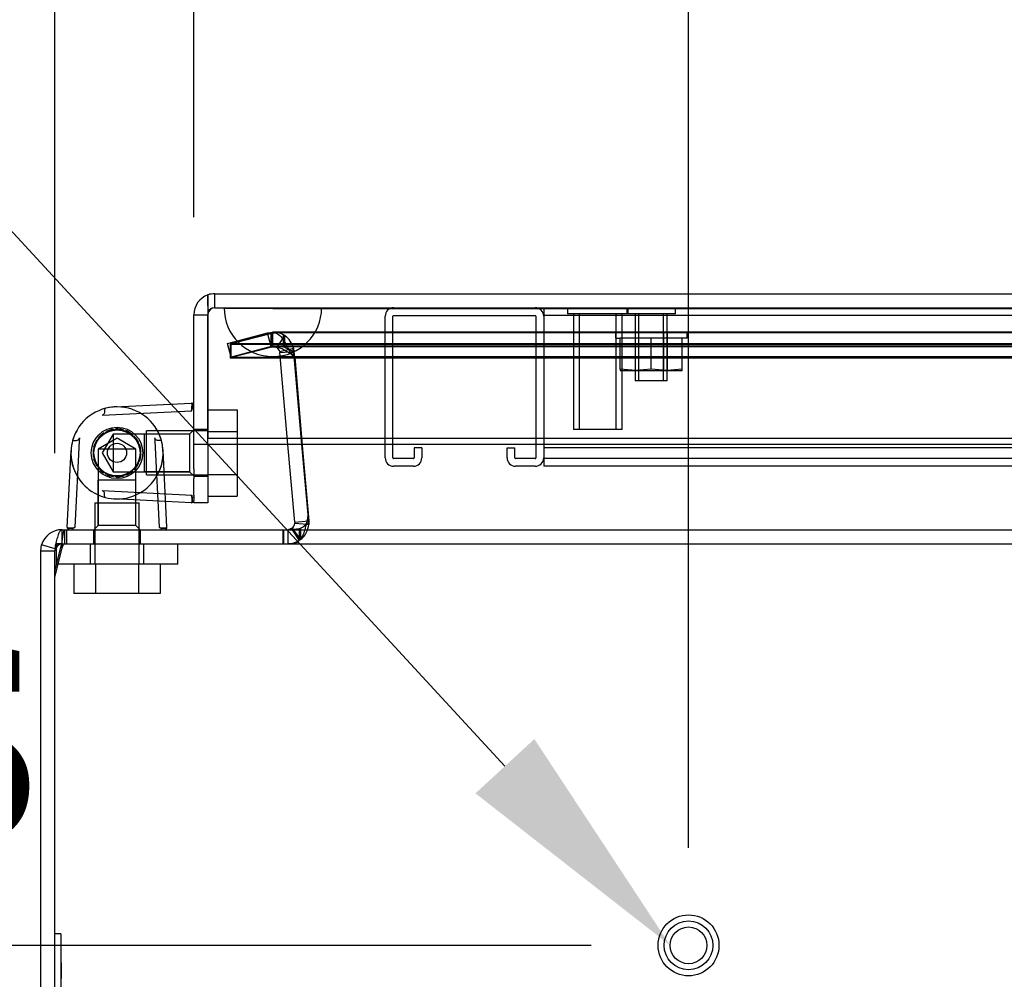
# Model space of a CAD drawing. Header units: inches. Extents: x 1 to 240, y -1 to 159.
# Tile 6 of 26: x 52 to 57, y 23 to 28. Entities that reach past the tile are written whole.
import ezdxf
from ezdxf import colors
from ezdxf.entities.mleader import LeaderData, LeaderLine
from ezdxf.enums import TextEntityAlignment as Align
from ezdxf.lldxf.tags import DXFTag
from ezdxf.math import Vec2, Vec3

# ---------------------------------------------------------------- set-up
doc = ezdxf.new("R2010")
doc.units = ezdxf.units.IN
doc.header["$MEASUREMENT"] = 0
for name, color, linetype in [('COM70220', 7, 'Continuous'), ('COM70708-1', 7, 'Continuous'), ('COM70709-10', 7, 'Continuous'), ('COM70710-5', 7, 'Continuous'), ('COM70712-10', 7, 'Continuous'), ('COM70714-1', 7, 'Continuous'), ('COM70714-2', 7, 'Continuous'), ('Default', 7, 'Continuous'), ('HNG86659-1', 7, 'Continuous'), ('HNG86659-2', 7, 'Continuous'), ('LAB86820', 7, 'Continuous'), ('NTS18118', 7, 'Continuous'), ('SCS86661', 7, 'Continuous'), ('STD26063', 7, 'Continuous'), ('STD26258', 7, 'Continuous'), ('WAM30017', 7, 'Continuous')]:
    doc.layers.add(name, color=color, linetype=linetype)
doc.styles.add('SEACAD_Times_New_Roman', font='times.ttf')
tags = doc.linetypes.add('HIDDEN2', pattern=[0.1875, 0.125, -0.0625]).pattern_tags.tags
tags[6:7] = [DXFTag(74, 4), DXFTag(75, 0), DXFTag(340, '0'), DXFTag(46, 0.0), DXFTag(50, 0.0), DXFTag(44, 0.0), DXFTag(45, 0.0)]
tags[4:5] = [DXFTag(74, 4), DXFTag(75, 0), DXFTag(340, '0'), DXFTag(46, 0.0), DXFTag(50, 0.0), DXFTag(44, 0.0), DXFTag(45, 0.0)]
doc.dimstyles.new('HAMMOND_(STH_-_240x160)', dxfattribs={"dimtxt": 1, "dimasz": 1.25, "dimexe": 0.5, "dimexo": 0.5, "dimgap": 0.25, "dimtad": 0, "dimtih": 1, "dimtoh": 1, "dimzin": 0, "dimdsep": 46, "dimtxsty": 'SEACAD_Times_New_Roman', "dimblk1": '_SE_FILLED', "dimblk2": '_SE_FILLED', "dimsah": 1, "dimcen": 0.5, "dimadec": 0, "dimazin": 0, "dimtfac": 0.8, "dimtofl": 0, "dimtmove": 0, "dimatfit": 3, "dimfxl": 1, "dimtolj": 1, "dimtzin": 0, "dimarcsym": 0})

# ---------------------------------------------------------------- blocks, each defined once
blk = doc.blocks.new('SE4')
at = {"layer": 'COM70220', "color": 7, "linetype": 'HIDDEN2'}
for p, q in [((53.0931, 26.5893), (53.5921, 26.5893)), ((53.0931, 26.5883), (53.0931, 26.5893)), ((53.0931, 26.5883), (53.5921, 26.5883)), ((53.3421, 26.5863), (53.0931, 26.5883)), ((53.5911, 26.5883), (53.3421, 26.5863)), ((53.3421, 26.5863), (53.5921, 26.5863)), ((53.5911, 26.5893), (53.5911, 26.5883)), ((53.5921, 26.5893), (86.7111, 26.5893)), ((53.5921, 26.5883), (86.7111, 26.5883)), ((53.5921, 26.5863), (86.7111, 26.5863)), ((53.3421, 26.3403), (53.5921, 26.3403)), ((53.5921, 26.3403), (86.7111, 26.3403))]:
    blk.add_line(p, q, dxfattribs=at)
blk.add_arc((53.3421, 26.5903), 0.25, 180, 0, dxfattribs=at)
at = {"layer": 'COM70708-1', "color": 7, "linetype": 'HIDDEN2'}
for p, q in [((53.1101, 26.407), (53.3146, 26.4618)), ((53.3146, 26.4618), (53.3426, 26.4655)), ((53.3333, 26.3922), (53.3146, 26.4618)), ((53.3426, 26.3935), (53.3426, 26.4655)), ((53.3628, 26.3872), (53.4033, 26.4468)), ((53.1287, 26.3374), (53.1101, 26.407)), ((53.3333, 26.3922), (53.1287, 26.3374)), ((53.3333, 26.3922), (53.3426, 26.3935)), ((53.3426, 26.3935), (53.3628, 26.3872)), ((53.3628, 26.3872), (53.3775, 26.366)), ((53.3775, 26.366), (53.4475, 26.3832)), ((53.3775, 26.366), (53.3784, 26.3606)), ((53.3784, 26.3606), (53.4502, 26.3669)), ((53.4196, 25.8898), (53.3784, 26.3606)), ((53.4475, 26.3832), (53.4502, 26.3669)), ((53.4502, 26.3669), (53.5262, 25.4978)), ((52.2599, 25.4523), (52.2599, 25.3803)), ((52.4229, 25.4523), (52.4229, 25.3803)), ((52.6629, 25.3803), (52.6629, 25.4523)), ((53.3974, 25.4523), (53.3974, 25.3803)), ((53.4186, 25.4523), (53.4186, 25.3803)), ((53.4381, 25.4581), (53.4771, 25.3975)), ((53.4418, 25.4523), (53.4771, 25.3975)), ((53.4456, 25.4523), (53.4834, 25.4019)), ((53.5174, 25.4804), (53.5263, 25.4796)), ((53.5257, 25.4977), (53.5262, 25.4978)), ((53.5262, 25.4978), (53.5263, 25.4796)), ((53.4834, 25.4019), (53.4771, 25.3975)), ((52.2253, 25.3544), (52.1562, 25.3745))]:
    blk.add_line(p, q, dxfattribs=at)
at = {"layer": 'COM70708-1', "color": 7, "linetype": 'Continuous'}
for p, q in [((53.4545, 25.4915), (53.4196, 25.8898)), ((53.4381, 25.4581), (53.4186, 25.4523)), ((53.4402, 25.4595), (53.4381, 25.4581)), ((53.4381, 25.4581), (53.4418, 25.4523)), ((53.4402, 25.4595), (53.4456, 25.4523)), ((53.4545, 25.4915), (53.5257, 25.4977)), ((53.4545, 25.4915), (53.4545, 25.4854)), ((53.4545, 25.4854), (53.5174, 25.4804)), ((52.1519, 25.3443), (52.1563, 25.3747)), ((52.2254, 25.3544), (52.1563, 25.3747)), ((52.1519, 25.3443), (52.2239, 25.3443)), ((52.1519, 13.5603), (52.1519, 25.3443))]:
    blk.add_line(p, q, dxfattribs=at)
at = {"layer": 'COM70708-1', "color": 7, "linetype": 'HIDDEN2'}
for centre, radius, start, end in [((53.3424, 26.3568), 0.1086, 55.8948, 89.8951), ((53.3426, 26.3575), 0.108, 13.7843, 55.7899), ((53.4186, 25.4883), 0.108, 306.8348, 355.3824), ((52.2599, 25.3443), 0.036, 90.0001, 131.8912), ((53.4184, 25.4889), 0.1086, 270.0924, 302.6845)]:
    blk.add_arc(centre, radius, start, end, dxfattribs=at)
at = {"layer": 'COM70708-1', "color": 7, "linetype": 'Continuous'}
for centre, radius, start, end in [((52.2599, 25.3443), 0.108, 90, 163.689), ((53.4186, 25.4883), 0.036, 306.835, 355.3822), ((52.2599, 25.3443), 0.036, 131.8912, 163.6889)]:
    blk.add_arc(centre, radius, start, end, dxfattribs=at)
at = {"layer": 'COM70709-10', "color": 7, "linetype": 'HIDDEN2'}
for p, q in [((86.9537, 26.4618), (53.3502, 26.4618)), ((53.336, 26.4582), (53.1239, 26.4033)), ((53.336, 26.3886), (53.336, 26.4582)), ((53.1239, 26.4033), (87.1799, 26.4033)), ((53.1239, 26.4033), (53.1239, 26.3337)), ((53.336, 26.3886), (53.1239, 26.3337)), ((86.9537, 26.3898), (53.3502, 26.3898)), ((53.456, 26.3376), (53.4302, 26.3633)), ((53.4302, 26.357), (53.4302, 26.3633)), ((53.1239, 26.3337), (87.1799, 26.3337)), ((53.456, 26.3313), (53.4302, 26.357)), ((53.5216, 25.5556), (53.456, 26.3376)), ((53.456, 26.3376), (53.456, 26.3313)), ((53.5216, 25.5493), (53.456, 26.3313)), ((53.5216, 25.5556), (53.5216, 25.5493)), ((53.5231, 25.5295), (53.5231, 25.5357)), ((52.2757, 25.3803), (52.2757, 25.4523)), ((52.2859, 25.3803), (52.2859, 25.4523)), ((53.3955, 25.3803), (53.3955, 25.4523)), ((53.5157, 25.4883), (53.5157, 25.4883)), ((53.5173, 25.4915), (53.5173, 25.4978)), ((52.2239, 25.238), (52.2618, 25.39)), ((52.2239, 25.2076), (52.2618, 25.3596)), ((52.2618, 25.3596), (52.2618, 25.39))]:
    blk.add_line(p, q, dxfattribs=at)
for centre in [(53.3955, 25.5357), (53.3955, 25.5295)]:
    blk.add_ellipse(centre, major_axis=(-0.1276, 0), ratio=0.996195, start_param=2.838142, end_param=3.297963, dxfattribs=at)
for points, knots in [([(53.336, 26.4582), (53.3439, 26.4622), (53.3517, 26.4629), (53.3674, 26.4575), (53.3753, 26.4513), (53.391, 26.4333), (53.3988, 26.4214), (53.4145, 26.3942), (53.4224, 26.3789), (53.4302, 26.3633)], [0, 0, 0, 0, 0.25, 0.25, 0.5, 0.5, 0.75, 0.75, 1, 1, 1, 1]), ([(53.336, 26.3886), (53.3439, 26.39), (53.3517, 26.3902), (53.3674, 26.3884), (53.3753, 26.3863), (53.391, 26.3803), (53.3988, 26.3764), (53.4145, 26.3673), (53.4224, 26.3622), (53.4302, 26.357)], [0, 0, 0, 0, 0.25, 0.25, 0.5, 0.5, 0.75, 0.75, 1, 1, 1, 1]), ([(52.2618, 25.39), (52.2641, 25.4085), (52.2664, 25.4245), (52.2711, 25.4464), (52.2734, 25.4523), (52.2757, 25.4523)], [0, 0, 0, 0, 0.5, 0.5, 1, 1, 1, 1]), ([(53.3955, 25.3803), (53.4022, 25.3803), (53.409, 25.3803), (53.4223, 25.3804), (53.4288, 25.3806), (53.4417, 25.3816), (53.4479, 25.3824), (53.4599, 25.3856), (53.4656, 25.388), (53.4765, 25.3951), (53.4816, 25.3998), (53.4911, 25.4122), (53.4954, 25.4199), (53.5033, 25.4383), (53.5067, 25.4489), (53.5128, 25.4723), (53.5153, 25.4849), (53.5173, 25.4978)], [0, 0, 0, 0, 0.125, 0.125, 0.25, 0.25, 0.375, 0.375, 0.5, 0.5, 0.625, 0.625, 0.75, 0.75, 0.875, 0.875, 1, 1, 1, 1]), ([(53.4414, 25.4528), (53.4435, 25.4529), (53.4484, 25.4531), (53.4559, 25.4537), (53.4636, 25.4546), (53.4736, 25.4564), (53.4807, 25.4585), (53.4852, 25.4604)], [0.3256167, 0.3256167, 0.3256167, 0.3256167, 0.3726029, 0.4321969, 0.4906952, 0.5479785, 0.6623431, 0.6623431, 0.6623431, 0.6623431]), ([(53.4939, 25.4648), (53.4958, 25.466), (53.4996, 25.4686), (53.5049, 25.4733), (53.5098, 25.4789), (53.514, 25.485), (53.5162, 25.4893), (53.5173, 25.4915)], [0.7379534, 0.7379534, 0.7379534, 0.7379534, 0.7882141, 0.843718, 0.8974268, 0.9494645, 1, 1, 1, 1]), ([(52.2618, 25.3596), (52.263, 25.3626), (52.2641, 25.3655), (52.2664, 25.3706), (52.2676, 25.3729), (52.2699, 25.3765), (52.2711, 25.3779), (52.2734, 25.3799), (52.2745, 25.3803), (52.2757, 25.3803)], [0, 0, 0, 0, 0.25, 0.25, 0.5, 0.5, 0.75, 0.75, 1, 1, 1, 1])]:
    blk.add_open_spline(points, degree=3, knots=knots, dxfattribs=at)
at = {"layer": 'COM70709-10', "color": 7, "linetype": 'Continuous'}
blk.add_open_spline([(53.3955, 25.4523), (53.3985, 25.4523), (53.4045, 25.4523), (53.4134, 25.4523), (53.4222, 25.4524), (53.4309, 25.4525), (53.4373, 25.4526), (53.4407, 25.4528), (53.4414, 25.4528)], degree=3, knots=[0, 0, 0, 0, 0.0630925, 0.1260117, 0.1885878, 0.2506526, 0.3120425, 0.3256167, 0.3256167, 0.3256167, 0.3256167], dxfattribs=at)
at = {"layer": 'COM70710-5', "color": 7, "linetype": 'HIDDEN2'}
for p, q in [((53.3333, 26.4618), (53.1287, 26.407)), ((53.3426, 26.4655), (53.3333, 26.4618)), ((53.3333, 26.3922), (53.3333, 26.4618)), ((53.3426, 26.3935), (53.3426, 26.4655)), ((86.9612, 26.4655), (53.3426, 26.4655)), ((53.3967, 26.3886), (53.3967, 26.4508)), ((53.4033, 26.4468), (53.3967, 26.4508)), ((53.4033, 26.3872), (53.4033, 26.4468)), ((53.1287, 26.407), (87.1751, 26.407)), ((53.1287, 26.3374), (53.1287, 26.407)), ((53.3333, 26.3922), (53.1287, 26.3374)), ((53.3967, 26.3886), (53.3426, 26.3935)), ((86.9612, 26.3935), (53.3426, 26.3935)), ((53.4033, 26.3872), (53.3967, 26.3886)), ((53.4464, 26.366), (53.4033, 26.3872)), ((53.4464, 26.366), (53.4464, 26.3832)), ((53.4502, 26.3606), (53.4464, 26.366)), ((53.5262, 25.4978), (53.4502, 26.3669)), ((53.4502, 26.3606), (53.4502, 26.3669)), ((53.4914, 25.8898), (53.4502, 26.3606)), ((53.1287, 26.3374), (87.1751, 26.3374)), ((52.2599, 25.4523), (52.2599, 25.3803)), ((53.4186, 25.4523), (53.4186, 25.3803)), ((53.4769, 25.4581), (53.4769, 25.3975)), ((53.4834, 25.4595), (53.4834, 25.4019)), ((53.5246, 25.4796), (53.5254, 25.4885)), ((53.5246, 25.4854), (53.5246, 25.4796)), ((53.5262, 25.4915), (53.5262, 25.4978)), ((52.2265, 25.3544), (52.2265, 25.3747)), ((52.2599, 25.3803), (88.0439, 25.3803))]:
    blk.add_line(p, q, dxfattribs=at)
at = {"layer": 'COM70710-5', "color": 7, "linetype": 'Continuous'}
for p, q in [((53.5262, 25.4915), (53.4914, 25.8898)), ((52.2599, 25.4523), (88.0439, 25.4523)), ((53.4186, 25.4523), (53.4769, 25.4581)), ((53.4769, 25.4581), (53.4834, 25.4595)), ((53.5246, 25.4854), (53.5262, 25.4915)), ((53.5254, 25.4885), (53.5254, 25.4884)), ((52.2265, 25.3747), (52.2239, 25.3443)), ((52.2239, 13.5243), (52.2239, 25.3443))]:
    blk.add_line(p, q, dxfattribs=at)
blk.add_arc((53.3833, 25.6645), 0.2281, 296.0218, 308.2777, dxfattribs=at)
blk.add_open_spline([(52.2599, 25.4523), (52.2571, 25.4523), (52.2543, 25.4505), (52.2488, 25.4431), (52.246, 25.4377), (52.2404, 25.4238), (52.2376, 25.4154), (52.232, 25.3964), (52.2292, 25.3858), (52.2265, 25.3747)], degree=3, knots=[0, 0, 0, 0, 0.25, 0.25, 0.5, 0.5, 0.75, 0.75, 1, 1, 1, 1], dxfattribs=at)
at = {"layer": 'COM70710-5', "color": 7, "linetype": 'HIDDEN2'}
blk.add_open_spline([(52.2599, 25.3803), (52.2571, 25.3803), (52.2543, 25.3797), (52.2488, 25.3773), (52.246, 25.3755), (52.2404, 25.3708), (52.2376, 25.368), (52.232, 25.3617), (52.2292, 25.3582), (52.2265, 25.3544)], degree=3, knots=[0, 0, 0, 0, 0.25, 0.25, 0.5, 0.5, 0.75, 0.75, 1, 1, 1, 1], dxfattribs=at)
at = {"layer": 'COM70712-10', "color": 7, "linetype": 'Continuous'}
for p, q in [((53.0086, 26.6562), (53.0086, 26.6562)), ((53.0086, 26.6562), (53.0086, 26.556)), ((53.0086, 26.6562), (53.0086, 26.5543)), ((53.0087, 26.6), (53.0087, 26.6573)), ((53.0446, 26.6623), (87.2586, 26.6623)), ((53.0087, 26.6), (53.0087, 25.9203)), ((52.9366, 26.5543), (53.0086, 26.5543)), ((52.9366, 25.8898), (52.9366, 26.5543)), ((53.0086, 25.8898), (53.0086, 26.5543)), ((53.0087, 25.8898), (53.0087, 25.9203)), ((87.2945, 25.9203), (53.0087, 25.9203)), ((53.0086, 25.8898), (52.9366, 25.8898)), ((52.9366, 25.7648), (52.9366, 25.8898)), ((53.0086, 25.8898), (53.0086, 25.7648)), ((87.2945, 25.8898), (53.0087, 25.8898)), ((52.9366, 25.7648), (52.9366, 25.7153)), ((53.0086, 25.7648), (53.0086, 25.7153)), ((52.9366, 25.6324), (52.9366, 25.7153)), ((53.0086, 25.7153), (53.0086, 25.5903)), ((52.9366, 25.5903), (52.9366, 25.6025)), ((53.0086, 25.5903), (52.9366, 25.5903))]:
    blk.add_line(p, q, dxfattribs=at)
at = {"layer": 'COM70712-10', "color": 7, "linetype": 'HIDDEN2'}
for p, q in [((53.0446, 26.5903), (53.0446, 26.6623)), ((53.0446, 26.5903), (87.2586, 26.5903)), ((53.0086, 25.966), (52.9366, 25.966)), ((52.9366, 25.726), (53.0086, 25.726))]:
    blk.add_line(p, q, dxfattribs=at)
at = {"layer": 'COM70712-10', "color": 7, "linetype": 'Continuous'}
for radius, start, end in [(0.108, 109.4712, 180), (0.108, 90, 109.4491), (0.036, 177.3202, 180)]:
    blk.add_arc((53.0446, 26.5543), radius, start, end, dxfattribs=at)
at = {"layer": 'COM70712-10', "color": 7, "linetype": 'HIDDEN2'}
blk.add_arc((53.0446, 26.5543), 0.036, 90, 177.3202, dxfattribs=at)
at = {"layer": 'COM70712-10', "color": 7, "linetype": 'Continuous'}
blk.add_ellipse((53.0446, 26.5543), major_axis=(-0.1189, 0), ratio=0.908294, start_param=4.712389, end_param=5.019287, dxfattribs=at)
at = {"layer": 'COM70712-10', "color": 7, "linetype": 'HIDDEN2'}
blk.add_ellipse((53.0446, 26.5543), major_axis=(-0.0396, 0), ratio=0.908294, start_param=4.712389, end_param=5.846853, dxfattribs=at)
at = {"layer": 'COM70714-1', "color": 7, "linetype": 'HIDDEN2'}
for p, q in [((54.7311, 26.5903), (54.7311, 26.5473)), ((84.2936, 26.5503), (54.7311, 26.5503)), ((54.7311, 26.5473), (54.7311, 25.8203)), ((84.2936, 25.8713), (54.7311, 25.8713)), ((54.7311, 25.8203), (54.7311, 25.7773)), ((84.2936, 25.8173), (54.7311, 25.8173)), ((84.2936, 25.7773), (54.7311, 25.7773))]:
    blk.add_line(p, q, dxfattribs=at)
at = {"layer": 'COM70714-2', "color": 7, "linetype": 'HIDDEN2'}
for p, q in [((53.9181, 25.8203), (53.9181, 26.5473)), ((53.9581, 25.8203), (53.9581, 26.5473)), ((53.9611, 26.5503), (54.6881, 26.5503)), ((54.6911, 26.5473), (54.6911, 25.8203)), ((54.7311, 26.5473), (54.7311, 25.8203)), ((54.0661, 25.8713), (54.0661, 25.8203)), ((54.1061, 25.8713), (54.0661, 25.8713)), ((54.1061, 25.8713), (54.1061, 25.8203)), ((54.5431, 25.8203), (54.5431, 25.8713)), ((54.5431, 25.8713), (54.5831, 25.8713)), ((54.5831, 25.8203), (54.5831, 25.8713)), ((54.0631, 25.8173), (53.9611, 25.8173)), ((54.6881, 25.8173), (54.5861, 25.8173)), ((54.0631, 25.7773), (53.9611, 25.7773)), ((54.6881, 25.7773), (54.5861, 25.7773))]:
    blk.add_line(p, q, dxfattribs=at)
for centre, radius, start, end in [((53.9611, 26.5473), 0.043, 90, 180), ((54.6881, 26.5473), 0.043, 0, 90), ((53.9611, 26.5473), 0.003, 90, 180), ((54.6881, 26.5473), 0.003, 0, 90), ((53.9611, 25.8203), 0.043, 180, 270), ((53.9611, 25.8203), 0.003, 180, 270), ((54.0631, 25.8203), 0.003, 270, 0), ((54.0631, 25.8203), 0.043, 270, 0), ((54.5861, 25.8203), 0.043, 180, 270), ((54.5861, 25.8203), 0.003, 180, 270), ((54.6881, 25.8203), 0.003, 270, 0), ((54.6881, 25.8203), 0.043, 270, 0)]:
    blk.add_arc(centre, radius, start, end, dxfattribs=at)
at = {"layer": 'HNG86659-1', "color": 7, "linetype": 'HIDDEN2'}
for p, q in [((52.4662, 26.0393), (52.9257, 26.062)), ((52.9366, 25.9641), (52.9153, 25.9428)), ((52.5429, 25.9216), (52.4461, 25.8657)), ((52.5233, 25.9428), (52.4674, 25.846)), ((52.5233, 25.9428), (52.5233, 25.7492)), ((52.614, 25.9428), (52.5233, 25.9428)), ((52.6397, 25.8657), (52.5429, 25.9216)), ((52.6824, 25.9428), (52.614, 25.9428)), ((52.9153, 25.9428), (52.6824, 25.9428)), ((52.9153, 25.9428), (52.6824, 25.9428)), ((52.6824, 25.9428), (52.6824, 25.7492)), ((52.9153, 25.9428), (52.9153, 25.7492)), ((52.6397, 25.8657), (52.4461, 25.8657)), ((52.4461, 25.8657), (52.4461, 25.7066)), ((52.6397, 25.7066), (52.6397, 25.8657)), ((52.4674, 25.846), (52.5233, 25.7492)), ((52.4461, 25.7066), (52.4461, 25.4737)), ((52.4461, 25.4737), (52.4461, 25.7066)), ((52.6397, 25.7066), (52.4461, 25.7066)), ((52.5233, 25.7492), (52.6145, 25.7492)), ((52.6145, 25.7492), (52.6824, 25.7492)), ((52.6397, 25.4737), (52.6397, 25.7066)), ((52.6397, 25.4737), (52.6397, 25.7066)), ((52.6824, 25.7492), (52.9153, 25.7492)), ((52.9153, 25.7492), (52.6824, 25.7492)), ((52.9153, 25.7492), (52.9366, 25.7279)), ((52.4662, 25.6527), (52.9257, 25.6301)), ((52.7917, 25.5973), (52.5313, 25.6101)), ((52.327, 25.4641), (52.3264, 25.4638)), ((52.4461, 25.4737), (52.4248, 25.4523)), ((52.6397, 25.4737), (52.4461, 25.4737)), ((52.661, 25.4523), (52.6397, 25.4737)), ((52.7588, 25.4641), (52.7594, 25.4638))]:
    blk.add_line(p, q, dxfattribs=at)
at = {"layer": 'HNG86659-1', "color": 7, "linetype": 'Continuous'}
for p, q in [((52.5313, 26.082), (52.9242, 26.1013)), ((52.9248, 26.0619), (52.9251, 26.0626)), ((52.3488, 25.9059), (52.3271, 25.4656)), ((52.3496, 25.9228), (52.3488, 25.9059)), ((52.7362, 25.9228), (52.737, 25.9059)), ((52.737, 25.9059), (52.7587, 25.4656)), ((52.2876, 25.4647), (52.307, 25.8577)), ((52.7982, 25.4647), (52.7788, 25.8577)), ((52.9248, 25.6301), (52.9251, 25.6295)), ((52.9366, 25.6295), (52.9366, 25.6324)), ((52.9366, 25.6295), (52.9366, 25.6025)), ((52.9242, 25.5907), (52.7917, 25.5973)), ((52.3271, 25.4656), (52.327, 25.4632)), ((52.7587, 25.4656), (52.7589, 25.4632))]:
    blk.add_line(p, q, dxfattribs=at)
at = {"layer": 'HNG86659-1', "color": 7, "linetype": 'HIDDEN2'}
for radius in [0.1319, 0.1319, 0.1201]:
    blk.add_circle((52.5429, 25.846), radius, dxfattribs=at)
at = {"layer": 'HNG86659-1', "color": 7, "linetype": 'Continuous'}
for centre, radius, start, end in [((52.5429, 25.846), 0.2362, 90, 164.5311), ((52.5429, 25.846), 0.2362, 90, 103.6388), ((52.5429, 25.846), 0.2362, 15.4689, 90), ((52.9248, 26.0895), 0.0118, 74.6409, 92.8176), ((52.7271, 26.0963), 0.2008, 350.3404, 1.3274), ((52.9248, 26.0895), 0.0118, 0, 74.6377), ((52.5429, 25.846), 0.2362, 164.5311, 177.1792), ((52.5429, 25.846), 0.2362, 2.8208, 15.4689), ((52.727, 25.5958), 0.201, 358.6775, 9.6547), ((52.9248, 25.6025), 0.0118, 285.3623, 0), ((52.9248, 25.6025), 0.0118, 267.1824, 285.3591), ((52.2994, 25.4641), 0.0118, 177.1792, 198.6889), ((52.2994, 25.4641), 0.0118, 198.6889, 270), ((52.3094, 25.6313), 0.1722, 262.9472, 272.0517), ((52.7765, 25.6313), 0.1722, 267.9483, 277.0528), ((52.7864, 25.4641), 0.0118, 270, 341.3111), ((52.7864, 25.4641), 0.0118, 341.3111, 2.8208)]:
    blk.add_arc(centre, radius, start, end, dxfattribs=at)
at = {"layer": 'HNG86659-1', "color": 7, "linetype": 'HIDDEN2'}
for centre, radius, start, end in [((52.7577, 26.0796), 0.1722, 357.9483, 7.0528), ((52.5429, 25.846), 0.2362, 54.6194, 59.2635), ((52.5429, 25.846), 0.2362, 152.3861, 210.7365), ((52.5429, 25.846), 0.2362, 10.2232, 31.5301), ((52.5429, 25.846), 0.2362, 177.1792, 210.7365), ((52.5429, 25.846), 0.2362, 329.2631, 8.9356), ((52.5429, 25.846), 0.2362, 329.2635, 2.8208), ((52.5429, 25.846), 0.2362, 210.7365, 329.2635), ((52.7577, 25.6125), 0.1722, 352.9472, 2.0517), ((52.2927, 25.6618), 0.2008, 268.6726, 279.6596), ((52.7932, 25.662), 0.201, 260.3453, 271.3225)]:
    blk.add_arc(centre, radius, start, end, dxfattribs=at)
for points, knots in [([(52.4799, 26.0737), (52.4796, 26.0717), (52.4795, 26.0691), (52.4793, 26.0633), (52.4792, 26.0599), (52.4788, 26.0546), (52.4787, 26.0528), (52.4778, 26.049), (52.4772, 26.0471), (52.4748, 26.044), (52.4732, 26.0428), (52.4698, 26.0408), (52.468, 26.04), (52.4662, 26.0393)], [0, 0, 0, 0, 0.25, 0.25, 0.5, 0.5, 0.625, 0.625, 0.75, 0.75, 0.875, 0.875, 1, 1, 1, 1]), ([(52.9257, 26.062), (52.9256, 26.0641), (52.9264, 26.066), (52.928, 26.0698), (52.9289, 26.0716), (52.9298, 26.0734)], [0, 0, 0, 0, 0.5, 0.5, 1, 1, 1, 1]), ([(52.9298, 26.0734), (52.9318, 26.0733), (52.9336, 26.0731), (52.936, 26.0725), (52.9366, 26.0721), (52.9366, 26.0717)], [0, 0, 0, 0, 0.5, 0.5, 1, 1, 1, 1]), ([(52.4799, 25.6184), (52.4796, 25.6204), (52.4795, 25.623), (52.4793, 25.6288), (52.4792, 25.6321), (52.4788, 25.6375), (52.4787, 25.6393), (52.4778, 25.643), (52.4772, 25.6449), (52.4748, 25.6481), (52.4732, 25.6493), (52.4698, 25.6513), (52.468, 25.652), (52.4662, 25.6527)], [0, 0, 0, 0, 0.25, 0.25, 0.5, 0.5, 0.625, 0.625, 0.75, 0.75, 0.875, 0.875, 1, 1, 1, 1]), ([(52.9257, 25.6301), (52.9256, 25.628), (52.9264, 25.626), (52.928, 25.6223), (52.9289, 25.6205), (52.9298, 25.6187)], [0, 0, 0, 0, 0.5, 0.5, 1, 1, 1, 1]), ([(52.9298, 25.6187), (52.9318, 25.6188), (52.9336, 25.619), (52.936, 25.6196), (52.9366, 25.62), (52.9366, 25.6203)], [0, 0, 0, 0, 0.5, 0.5, 1, 1, 1, 1])]:
    blk.add_open_spline(points, degree=3, knots=knots, dxfattribs=at)
at = {"layer": 'HNG86659-1', "color": 7, "linetype": 'Continuous'}
for points, knots in [([(52.3152, 25.909), (52.3173, 25.9093), (52.3198, 25.9095), (52.3257, 25.9097), (52.329, 25.9097), (52.3343, 25.9101), (52.3362, 25.9103), (52.3399, 25.9111), (52.3418, 25.9118), (52.345, 25.9141), (52.3462, 25.9157), (52.3481, 25.9192), (52.3489, 25.921), (52.3496, 25.9228)], [0, 0, 0, 0, 0.25, 0.25, 0.5, 0.5, 0.625, 0.625, 0.75, 0.75, 0.875, 0.875, 1, 1, 1, 1]), ([(52.7706, 25.909), (52.7685, 25.9093), (52.766, 25.9095), (52.7601, 25.9097), (52.7568, 25.9097), (52.7515, 25.9101), (52.7496, 25.9103), (52.7459, 25.9111), (52.744, 25.9118), (52.7408, 25.9141), (52.7396, 25.9157), (52.7377, 25.9192), (52.7369, 25.921), (52.7362, 25.9228)], [0, 0, 0, 0, 0.25, 0.25, 0.5, 0.5, 0.625, 0.625, 0.75, 0.75, 0.875, 0.875, 1, 1, 1, 1]), ([(52.327, 25.4632), (52.3249, 25.4633), (52.3229, 25.4625), (52.3191, 25.4609), (52.3173, 25.46), (52.3155, 25.4592)], [0, 0, 0, 0, 0.5, 0.5, 1, 1, 1, 1]), ([(52.3155, 25.4592), (52.3157, 25.4571), (52.3159, 25.4554), (52.3165, 25.453), (52.3168, 25.4523), (52.3172, 25.4523)], [0, 0, 0, 0, 0.5, 0.5, 1, 1, 1, 1]), ([(52.7589, 25.4632), (52.761, 25.4633), (52.7629, 25.4625), (52.7667, 25.4609), (52.7685, 25.46), (52.7703, 25.4592)], [0, 0, 0, 0, 0.5, 0.5, 1, 1, 1, 1]), ([(52.7703, 25.4592), (52.7701, 25.4571), (52.7699, 25.4554), (52.7693, 25.453), (52.769, 25.4523), (52.7686, 25.4523)], [0, 0, 0, 0, 0.5, 0.5, 1, 1, 1, 1])]:
    blk.add_open_spline(points, degree=3, knots=knots, dxfattribs=at)
at = {"layer": 'HNG86659-2', "color": 7, "linetype": 'HIDDEN2'}
for p, q in [((52.4835, 25.9481), (52.4877, 25.956)), ((52.522, 25.9673), (52.5301, 25.9635)), ((52.5301, 25.9635), (52.5372, 25.9689)), ((52.5732, 25.9653), (52.579, 25.9585)), ((52.579, 25.9585), (52.5877, 25.9606)), ((52.4388, 25.9116), (52.4471, 25.9151)), ((52.4471, 25.9151), (52.4477, 25.924)), ((52.4745, 25.9483), (52.4835, 25.9481)), ((52.6191, 25.9426), (52.6217, 25.934)), ((52.6217, 25.934), (52.6305, 25.9324)), ((52.4212, 25.8641), (52.4272, 25.8704)), ((52.4272, 25.8704), (52.4242, 25.8785)), ((52.6518, 25.9033), (52.6507, 25.8944)), ((52.6507, 25.8944), (52.6581, 25.8893)), ((52.4274, 25.8215), (52.4212, 25.828)), ((52.4244, 25.813), (52.4274, 25.8215)), ((52.6657, 25.854), (52.661, 25.8463)), ((52.661, 25.8463), (52.6657, 25.8387)), ((52.4474, 25.7766), (52.4391, 25.78)), ((52.4481, 25.7676), (52.4474, 25.7766)), ((52.6221, 25.7584), (52.6196, 25.7498)), ((52.6309, 25.7601), (52.6221, 25.7584)), ((52.6583, 25.8033), (52.6509, 25.7982)), ((52.6509, 25.7982), (52.6521, 25.7893)), ((52.4839, 25.7437), (52.475, 25.7435)), ((52.4882, 25.7358), (52.4839, 25.7437)), ((52.5307, 25.7286), (52.5226, 25.7247)), ((52.5378, 25.7231), (52.5307, 25.7286)), ((52.5796, 25.7338), (52.5737, 25.7269)), ((52.5883, 25.7317), (52.5796, 25.7338))]:
    blk.add_line(p, q, dxfattribs=at)
for radius in [0.1181, 0.0492]:
    blk.add_circle((52.5429, 25.846), radius, dxfattribs=at)
for start, end in [(99.7681, 116.6604), (75.7503, 92.6426), (51.7324, 68.6247), (147.8038, 164.6962), (123.786, 140.6783), (27.7145, 44.6069), (171.5538, 188.4462), (3.6967, 20.589), (195.5717, 212.464), (339.6788, 356.5712), (219.5896, 236.4819), (315.661, 332.5533), (243.6074, 260.4997), (267.6253, 284.5176), (291.6431, 308.5354)]:
    blk.add_arc((52.5429, 25.846), 0.123, start, end, dxfattribs=at)
at = {"layer": 'LAB86820', "color": 7, "linetype": 'HIDDEN2'}
for p, q in [((52.2539, 23.3803), (52.2239, 23.3803)), ((52.2539, 23.3803), (52.2539, 20.1303)), ((52.2595, 23.2275), (52.2533, 23.2275)), ((52.2595, 23.2157), (52.2533, 23.2157)), ((52.2589, 23.1507), (52.2589, 23.2275)), ((52.2589, 23.1621), (52.2539, 23.1621)), ((52.2589, 23.1507), (52.2539, 23.1507))]:
    blk.add_line(p, q, dxfattribs=at)
at = {"layer": 'NTS18118', "color": 7, "linetype": 'HIDDEN2'}
for p, q in [((55.0986, 26.4653), (55.4666, 26.4653)), ((55.0986, 26.4653), (55.0986, 26.4343)), ((55.2006, 26.4653), (55.2006, 26.2693)), ((55.2175, 26.4653), (55.2175, 26.2693)), ((55.3477, 26.2693), (55.3477, 26.4653)), ((55.3646, 26.4653), (55.3646, 26.2693)), ((55.4666, 26.4343), (55.4666, 26.4653)), ((55.0986, 26.4343), (55.1233, 26.4343)), ((55.1233, 26.2759), (55.1233, 26.4343)), ((55.2826, 26.4343), (55.1233, 26.4343)), ((55.2826, 26.2759), (55.2826, 26.4343)), ((55.442, 26.4343), (55.2826, 26.4343)), ((55.442, 26.2759), (55.442, 26.4343)), ((55.4666, 26.4343), (55.442, 26.4343)), ((55.2029, 26.2693), (55.1233, 26.2759)), ((55.1233, 26.2759), (55.1233, 26.2693)), ((55.1233, 26.2693), (55.2029, 26.2693)), ((55.2826, 26.2759), (55.2029, 26.2693)), ((55.2029, 26.2693), (55.3623, 26.2693)), ((55.3623, 26.2693), (55.2826, 26.2759)), ((55.442, 26.2759), (55.3623, 26.2693)), ((55.3623, 26.2693), (55.442, 26.2693)), ((55.442, 26.2693), (55.442, 26.2759))]:
    blk.add_line(p, q, dxfattribs=at)
at = {"layer": 'SCS86661', "color": 7, "linetype": 'Continuous'}
for p, q in [((53.0086, 26.0672), (53.0087, 26.0672)), ((53.0086, 25.9566), (53.0087, 25.9566)), ((53.1586, 25.8898), (53.1586, 25.7355)), ((53.0086, 25.7355), (53.1586, 25.7355)), ((53.1586, 25.7355), (53.1586, 25.6249)), ((53.0086, 25.6249), (53.1586, 25.6249))]:
    blk.add_line(p, q, dxfattribs=at)
at = {"layer": 'SCS86661', "color": 7, "linetype": 'HIDDEN2'}
for p, q in [((53.0087, 26.0672), (53.1586, 26.0672)), ((53.1586, 26.0672), (53.1586, 25.9566)), ((52.6936, 25.733), (52.6936, 25.959)), ((53.0086, 25.959), (52.6936, 25.959)), ((53.0087, 25.9566), (53.1586, 25.9566)), ((53.1586, 25.9566), (53.1586, 25.8898)), ((52.6936, 25.733), (53.0086, 25.733)), ((52.4299, 25.5903), (52.6559, 25.5903)), ((52.4299, 25.5903), (52.4299, 25.2753)), ((52.6559, 25.2753), (52.6559, 25.5903)), ((52.3218, 25.2753), (52.3218, 25.1253)), ((52.4323, 25.2753), (52.4323, 25.1253)), ((52.6535, 25.2753), (52.6535, 25.1253)), ((52.764, 25.2753), (52.764, 25.1253)), ((52.4323, 25.1253), (52.3218, 25.1253)), ((52.6535, 25.1253), (52.4323, 25.1253)), ((52.764, 25.1253), (52.6535, 25.1253))]:
    blk.add_line(p, q, dxfattribs=at)
at = {"layer": 'STD26063', "color": 7, "linetype": 'HIDDEN2'}
for p, q in [((55.1576, 26.5903), (55.1576, 26.5591)), ((55.4076, 26.5591), (55.4076, 26.5903)), ((55.4076, 26.5591), (55.1649, 26.5591)), ((55.2006, 26.5591), (55.2006, 26.2153)), ((55.2198, 26.2153), (55.2198, 26.5591)), ((55.3455, 26.2153), (55.3455, 26.5591)), ((55.3646, 26.2153), (55.3646, 26.5591)), ((55.3646, 26.2153), (55.2006, 26.2153))]:
    blk.add_line(p, q, dxfattribs=at)
at = {"layer": 'STD26258', "color": 7, "linetype": 'HIDDEN2'}
for p, q in [((54.8524, 26.5903), (54.8524, 26.5591)), ((55.1649, 26.5591), (55.1649, 26.5903)), ((55.1649, 26.5591), (54.8524, 26.5591)), ((54.8836, 26.5591), (54.8836, 25.9653)), ((54.9143, 25.9653), (54.9143, 26.5591)), ((55.103, 25.9653), (55.103, 26.5591)), ((55.1336, 25.9653), (55.1336, 26.5591)), ((55.1336, 25.9653), (54.8836, 25.9653))]:
    blk.add_line(p, q, dxfattribs=at)
for radius in [0.1562, 0.125, 0.0944]:
    blk.add_circle((55.4739, 23.3203), radius, dxfattribs=at)
at = {"layer": 'WAM30017', "color": 7, "linetype": 'HIDDEN2'}
for p, q in [((52.2594, 25.3803), (52.2304, 25.3803)), ((52.2304, 25.3803), (52.2304, 25.2753)), ((52.4054, 25.3803), (52.4054, 25.2753)), ((52.6804, 25.2753), (52.6804, 25.3803)), ((52.8554, 25.2753), (52.8554, 25.3803)), ((52.8554, 25.2753), (52.2304, 25.2753))]:
    blk.add_line(p, q, dxfattribs=at)
blk = doc.blocks.new('DMBLK259')
at = {"layer": 'Default', "linetype": 'Continuous', "transparency": 16777216}
for points in [[(54.1866, 35.5249), (52.9366, 35.3165), (54.1866, 35.1082)], [(86.1166, 35.5249), (86.1166, 35.1082), (87.3666, 35.3165)]]:
    blk.add_hatch(color=7, dxfattribs=at).paths.add_polyline_path(points)
at = {"layer": 'Default', "color": 7, "linetype": 'Continuous', "transparency": 16777216}
for p, q in [((52.9366, 27.0543), (52.9366, 35.8165)), ((87.3666, 27.0543), (87.3666, 35.8165)), ((67.7045, 35.3165), (52.9366, 35.3165)), ((87.3666, 35.3165), (72.5988, 35.3165))]:
    blk.add_line(p, q, dxfattribs=at)
at = {"layer": 'Default', "color": 7, "linetype": 'Continuous', "transparency": 16777216, "style": 'SEACAD_Times_New_Roman'}
for s, p in [('34.43', (68.4454, 35.8165)), ('DOOR', (68.0545, 34.3165))]:
    blk.add_text(s, height=1, dxfattribs=at).set_placement(p, align=Align.TOP_LEFT)
blk = doc.blocks.new('_SE_FILLED')
at = {"color": 0}
blk.add_line((0, 0), (-1, 0), dxfattribs=at)
blk.add_solid([(0, 0), (-1, -0.1665), (-1, 0.1665), (0, 0)], dxfattribs=at)
blk = doc.blocks.new('DMBLK266')
at = {"layer": 'Default', "linetype": 'Continuous', "transparency": 16777216}
for points in [[(49.4035, 26.6303), (49.6119, 25.3803), (49.8202, 26.6303)], [(49.4035, 22.0703), (49.8202, 22.0703), (49.6119, 23.3203)]]:
    blk.add_hatch(color=7, dxfattribs=at).paths.add_polyline_path(points)
at = {"layer": 'Default', "color": 7, "linetype": 'Continuous', "transparency": 16777216}
for p, q in [((49.6119, 27.8803), (49.6119, 25.3803)), ((51.7599, 25.3803), (49.1119, 25.3803)), ((54.9739, 23.3203), (49.1119, 23.3203)), ((49.6119, 23.3203), (49.6119, 20.8203))]:
    blk.add_line(p, q, dxfattribs=at)
at = {"layer": 'Default', "color": 7, "linetype": 'Continuous', "transparency": 16777216, "style": 'SEACAD_Times_New_Roman'}
for s, p in [('I/S', (50.424, 24.8503)), ('2.06', (47.0699, 24.8503))]:
    blk.add_text(s, height=1, dxfattribs=at).set_placement(p, align=Align.TOP_LEFT)
blk = doc.blocks.new('DMBLK267')
at = {"layer": 'Default', "linetype": 'Continuous', "transparency": 16777216}
for points in [[(53.4739, 30.5745), (52.2239, 30.3662), (53.4739, 30.1578)], [(54.2239, 30.5745), (54.2239, 30.1578), (55.4739, 30.3662)]]:
    blk.add_hatch(color=7, dxfattribs=at).paths.add_polyline_path(points)
at = {"layer": 'Default', "color": 7, "linetype": 'Continuous', "transparency": 16777216}
for p, q in [((52.2239, 25.8443), (52.2239, 30.8662)), ((55.4739, 23.8203), (55.4739, 30.8662)), ((52.2239, 30.3662), (56.0778, 30.3662)), ((56.0778, 30.3662), (56.5778, 30.3662))]:
    blk.add_line(p, q, dxfattribs=at)
at = {"layer": 'Default', "color": 7, "linetype": 'Continuous', "transparency": 16777216, "style": 'SEACAD_Times_New_Roman'}
for s, p in [('I/S', (60.2818, 30.8662)), ('3.25', (56.9278, 30.8662))]:
    blk.add_text(s, height=1, dxfattribs=at).set_placement(p, align=Align.TOP_LEFT)

msp = doc.modelspace()

# ---------------------------------------------------------------- block references
at = {"layer": 'Default'}
msp.add_blockref('SE4', (0, 0), dxfattribs=at)

# ---------------------------------------------------------------- dimensions: what is measured, and where the dimension line sits
at = {"layer": 'Default', "color": 7, "linetype": 'Continuous'}
dim = msp.add_linear_dim(base=(52.9366, 35.3165), p1=(87.3666, 26.5543), p2=(52.9366, 26.5543), text='\\A1;<>\\PDOOR', dimstyle='HAMMOND_(STH_-_240x160)', dxfattribs=at)
dim.commit()
dim.dimension.update_dxf_attribs({"geometry": 'DMBLK259', "text_midpoint": (70.1516, 35.3165), "dimtype": 160})
dim = msp.add_linear_dim(base=(55.4739, 30.3662), p1=(52.2239, 25.3443), p2=(55.4739, 23.3203), text='\\A1;<> I/S', dimstyle='HAMMOND_(STH_-_240x160)', override={"dimtmove": 1}, dxfattribs=at)
dim.commit()
dim.dimension.update_dxf_attribs({"geometry": 'DMBLK267', "text_midpoint": (56.5778, 30.3662), "dimtype": 160})
dim = msp.add_linear_dim(base=(49.6119, 23.3203), p1=(52.2599, 25.3803), p2=(55.4739, 23.3203), angle=90, text='\\A1;<> I/S', dimstyle='HAMMOND_(STH_-_240x160)', dxfattribs=at)
dim.commit()
dim.dimension.update_dxf_attribs({"geometry": 'DMBLK266', "text_midpoint": (49.6119, 24.3503), "dimtype": 160})

# ---------------------------------------------------------------- leaders
ml = msp.add_multileader_mtext('Standard', dxfattribs=at)
ml.set_content('{\\pxsm0.9;\\fTimes New Roman|b0||i0||c0|p34;\\W1.;GROUND STUD\\PBODY\\P}', color=7)
ml.set_leader_properties()
ml.build(insert=Vec2(0, 0))
ml.multileader.update_dxf_attribs({"dogleg_length": 0, "arrow_head_size": 1.25})
ctx = ml.context
ctx.base_point, ctx.char_height, ctx.arrow_head_size, ctx.landing_gap_size = Vec3(37.7241, 30.2583), 1, 1.25, 0.35
ctx.text_align_type = 1
notes = []
notes.append((ctx, [(0, (1, 1, 0), (48.6046, 30.6683), (-1, 0), 0, [(0, [(55.3796, 23.3203)], 0, [])])]))
ctx.mtext.insert, ctx.mtext.alignment = Vec3(43.0343, 31.1793), 2
for ctx, leaders in notes:
    for number, flags, end, landing, length, lines in leaders:
        leader = LeaderData()
        leader.index, (leader.has_last_leader_line, leader.has_dogleg_vector, leader.attachment_direction) = number, flags
        leader.last_leader_point, leader.dogleg_vector, leader.dogleg_length = Vec3(end), Vec3(landing), length
        for number, points, colour, breaks in lines:
            line = LeaderLine()
            line.index, line.vertices, line.color, line.breaks = number, Vec3.list(points), colors.encode_raw_color(colour), breaks
            leader.lines.append(line)
        ctx.leaders.append(leader)

doc.saveas('drawing.dxf')
